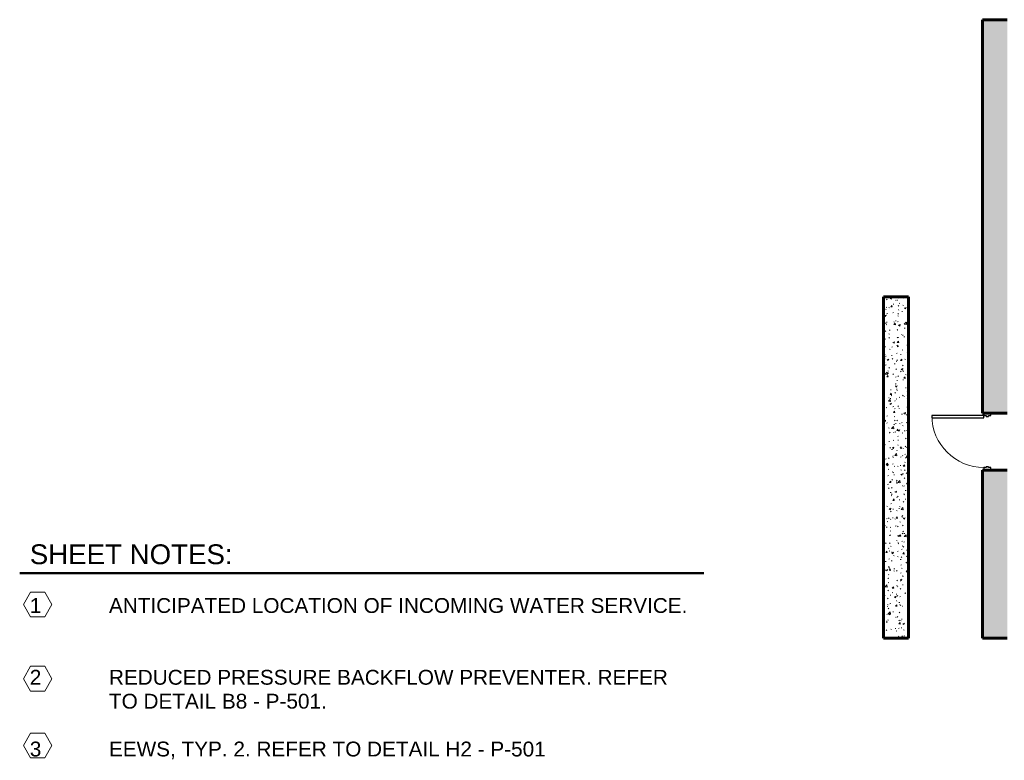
# Model space of a CAD drawing. Header units: inches. Extents: x 102 to 2483, y -110 to 488.
# Tile 1 of 30: x 102 to 898, y -110 to 488. Entities that reach past the tile are written whole.
import ezdxf

# ---------------------------------------------------------------- set-up
doc = ezdxf.new("R2010")
doc.units = ezdxf.units.IN
doc.header["$MEASUREMENT"] = 0
for name, color, linetype, lineweight in [('A-DETL-THIN', 151, 'Continuous', 9), ('A-DETL-WIDE', 214, 'Continuous', 50), ('A-DOOR', 31, 'Continuous', 18), ('A-DOOR-FRAM', 31, 'Continuous', 30), ('A-WALL-PATT', 111, 'Continuous', 60), ('G-ANNO-TEXT', 231, 'Continuous', 9), ('L-SITE-WALL', 31, 'Continuous', 18)]:
    doc.layers.add(name, color=color, linetype=linetype, lineweight=lineweight)
doc.styles.add('Arial', font='arial.ttf', dxfattribs={"height": 16})
doc.styles.add('Arial_1', font='arial.ttf', dxfattribs={"height": 12})
pattern_1 = [(50, (0, 0), (13.77135, -1.20496), [1.44, -15.84]), (355, (0, 0), (-2.66442, 14.44218), [1.152, -12.672]), (100.451, (1.148, -0.1), (11.10708, 13.23737), [1.224, -13.462]), (46.184, (0, 3.84), (20.4913, -3.17785), [2.16, -23.76]), (96.636, (1.708, 3.575), (17.94587, 18.70315), [1.836, -20.193]), (351.184, (0, 3.84), (17.9454, 18.7026), [1.728, -19.008]), (21, (1.92, 2.88), (11.46052, -7.73037), [1.44, -15.84]), (326, (1.92, 2.88), (4.67135, 13.92315), [1.152, -12.672]), (71.451, (2.875, 2.236), (16.13207, 6.19284), [1.224, -13.462]), (37.5, (0, 0), (0.233123, 6.39175), [0.634, -11.885, 0.634, -12.23, -12.72]), (37.5, (0, 0), (0.233123, 6.39175), [-25.382, 0.634, -12.086]), (7.5, (0, 0), (5.05073, 7.57304), [0.634, -6.701, 0.634, -11.597, -4.848]), (7.5, (0, 0), (5.05073, 7.57304), [-19.565, 0.634, -4.214]), (327.5, (-4.282, 0), (10.24958, -0.43289), [0.634, -4.166, 0.634, -14.342, -19.872]), (327.5, (-4.282, 0), (10.24958, -0.43289), [-19.776, 0.634, -19.238]), (317.5, (-6.202, 0), (11.19739, 1.92214), [0.634, -5.606, 0.634, -9.312, -14.112]), (317.5, (-6.202, 0), (11.19739, 1.92214), [-16.186, 0.634, -13.478])]

# ---------------------------------------------------------------- blocks, each defined once
blk = doc.blocks.new('Door-Passage-Single-Flush - 42_ x 84_-580573-Domestic Water Floor Plan')
at = {"layer": 'A-DOOR', "color": 8, "lineweight": 30}
for p, q in [((21, 51.25), (19.25, 51.25)), ((19.25, 51.25), (19.25, 9.25)), ((21, 9.25), (21, 51.25)), ((19.25, 9.25), (21, 9.25))]:
    blk.add_line(p, q, dxfattribs=at)
at = {"layer": 'A-DOOR', "color": 55}
blk.add_arc((21, 9.25), 42, 90, 180, dxfattribs=at)
at = {"layer": 'A-DOOR-FRAM', "color": 8}
for p, q in [((-21, 9.25), (-23, 9.25)), ((-23, 9.25), (-23, 3.5)), ((-21, 7.3125), (-21, 9.25)), ((21, 9.25), (21, 7.3125)), ((23, 9.25), (21, 9.25)), ((23, 3.5), (23, 9.25)), ((-23, 3.5), (-21, 3.5)), ((-20.375, 7.3125), (-21, 7.3125)), ((-21, 3.5), (-21, 5.4375)), ((-21, 5.4375), (-20.375, 5.4375)), ((-20.375, 5.4375), (-20.375, 7.3125)), ((21, 7.3125), (20.375, 7.3125)), ((20.375, 7.3125), (20.375, 5.4375)), ((20.375, 5.4375), (21, 5.4375)), ((21, 5.4375), (21, 3.5)), ((21, 3.5), (23, 3.5))]:
    blk.add_line(p, q, dxfattribs=at)
blk = doc.blocks.new('ANG M_I Facility_HOST_REVISED_07082024_rvt-1-Domestic Water Floor Plan')
at = {"layer": 'A-WALL-PATT', "lineweight": 9}
h = blk.add_hatch(dxfattribs=at)
h.set_pattern_fill('FP_1', style=0, pattern_type=2)
h.set_pattern_definition(pattern_1)
h.paths.add_polyline_path([(-603.06, 170.34), (-623.06, 170.34), (-623.06, 488.34), (-603.06, 488.34), (-603.06, 468.34)])
h.paths.add_polyline_path([(-603.06, -11.66), (-623.06, -11.66), (-623.06, 124.34), (-603.06, 124.34)])
h = blk.add_hatch(dxfattribs=at)
h.set_pattern_fill('FP_1', style=0, pattern_type=2)
h.set_pattern_definition(pattern_1)
h.paths.add_polyline_path([(-683.06, -11.66), (-703.06, -11.66), (-703.06, 264.34), (-683.06, 264.34)])
at = {"layer": 'L-SITE-WALL', "color": 250, "lineweight": 60}
for p, q in [((-603.06, 488.34), (-623.06, 488.34)), ((-623.06, 488.34), (-623.06, 170.34)), ((-683.06, 264.34), (-703.06, 264.34)), ((-703.06, 264.34), (-703.06, -11.66)), ((-683.06, -11.66), (-683.06, 264.34)), ((-623.06, 170.34), (-603.06, 170.34)), ((-603.06, 124.34), (-623.06, 124.34)), ((-623.06, 124.34), (-623.06, -11.66)), ((-703.06, -11.66), (-683.06, -11.66)), ((-623.06, -11.66), (-603.06, -11.66))]:
    blk.add_line(p, q, dxfattribs=at)
at = {"layer": 'L-SITE-WALL', "color": 10}
for p, q in [((-623.06, 488.34), (-623.06, 488.34)), ((-703.06, 264.34), (-703.06, 264.34)), ((-683.06, 264.34), (-683.06, 264.34)), ((-623.06, 170.34), (-623.06, 170.34)), ((-623.06, 124.34), (-623.06, 124.34)), ((-703.06, -11.66), (-703.06, -11.66)), ((-683.06, -11.66), (-683.06, -11.66)), ((-623.06, -11.66), (-623.06, -11.66))]:
    blk.add_line(p, q, dxfattribs=at)
at = {"layer": 'A-DOOR', "color": 10, "lineweight": 18, "rotation": 89.99999999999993}
blk.add_blockref('Door-Passage-Single-Flush - 42_ x 84_-580573-Domestic Water Floor Plan', (-612.81, 147.34), dxfattribs=at)

msp = doc.modelspace()

# ---------------------------------------------------------------- linework, layer by layer
at = {"layer": 'A-DETL-THIN'}
for p, q in [((111.1, 25.66), (105.33, 15.66)), ((122.65, 25.66), (111.1, 25.66)), ((128.42, 15.66), (122.65, 25.66)), ((105.33, 15.66), (111.1, 5.66)), ((122.65, 5.66), (128.42, 15.66)), ((111.1, 5.66), (122.65, 5.66)), ((111.1, -34.34), (105.33, -44.34)), ((122.65, -34.34), (111.1, -34.34)), ((128.42, -44.34), (122.65, -34.34)), ((105.33, -44.34), (111.1, -54.34)), ((122.65, -54.34), (128.42, -44.34)), ((111.1, -54.34), (122.65, -54.34)), ((111.1, -88.34), (105.33, -98.34)), ((122.65, -88.34), (111.1, -88.34)), ((128.42, -98.34), (122.65, -88.34)), ((105.33, -98.34), (111.1, -108.34)), ((122.65, -108.34), (128.42, -98.34)), ((111.1, -108.34), (122.65, -108.34))]:
    msp.add_line(p, q, dxfattribs=at)
at = {"layer": 'A-DETL-WIDE'}
msp.add_line((102.33, 41), (655.24, 41), dxfattribs=at)

# ---------------------------------------------------------------- block references
at = {"lineweight": 5}
msp.add_blockref('ANG M_I Facility_HOST_REVISED_07082024_rvt-1-Domestic Water Floor Plan', (1503.67, 0), dxfattribs=at)

# ---------------------------------------------------------------- texts
at = {"layer": 'G-ANNO-TEXT', "color": 7, "attachment_point": 1}
for s, insert, char_height, width, style in [('SHEET NOTES:', (110.49, 64.23), 16, 199.172, 'Arial'), ('1 ', (110.49, 20.79), 12, 16.968, 'Arial_1'), ('^I', (124.49, 20.79), 12, 60.6, 'Arial_1'), ('ANTICIPATED LOCATION OF INCOMING WATER SERVICE. ', (174.49, 20.79), 12, 578.124, 'Arial_1'), ('^I', (110.49, 1.45), 12, 77.568, 'Arial_1'), ('2 ', (110.49, -37.21), 12, 16.968, 'Arial_1'), ('^I', (124.49, -37.21), 12, 60.6, 'Arial_1'), ('REDUCED PRESSURE BACKFLOW PREVENTER. REFER ', (174.49, -37.21), 12, 561.964, 'Arial_1'), ('^I', (110.49, -56.55), 12, 77.568, 'Arial_1'), ('TO DETAIL B8 - P-501.', (174.49, -56.55), 12, 214.928, 'Arial_1'), ('3 ', (110.49, -95.21), 12, 16.968, 'Arial_1'), ('^I', (124.49, -95.21), 12, 60.6, 'Arial_1'), ('EEWS, TYP. 2. REFER TO DETAIL H2 - P-501', (174.49, -95.21), 12, 432.28, 'Arial_1')]:
    msp.add_mtext(s, dxfattribs=dict(at, insert=insert, char_height=char_height, width=width, style=style))

doc.saveas('drawing.dxf')
